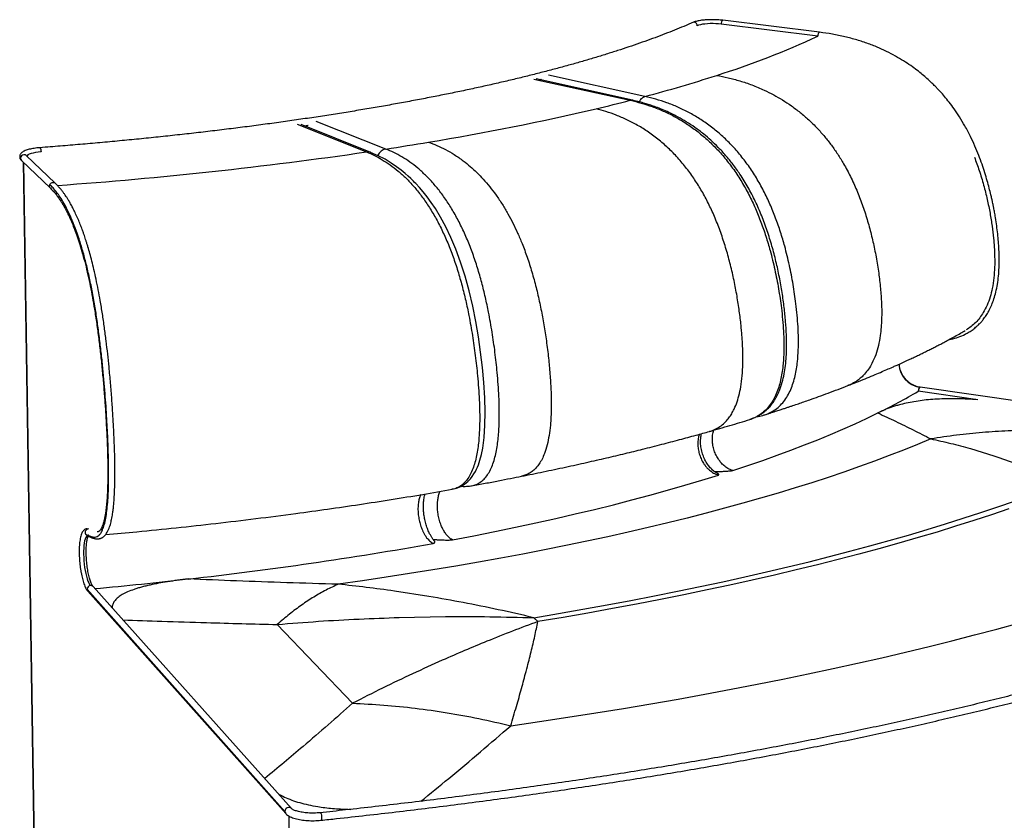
# Model space of a CAD drawing. Header units: millimetres. Extents: x -5 to 1149, y -167 to 742.
# Tile 2 of 3: x -5 to 738, y 137 to 742. Entities that reach past the tile are written whole.
import ezdxf

# ---------------------------------------------------------------- set-up
doc = ezdxf.new("R2010")
doc.units = ezdxf.units.MM

msp = doc.modelspace()

# ---------------------------------------------------------------- linework, layer by layer
at = {"color": 7, "linetype": 'Continuous', "lineweight": 25}
for p, q in [((597.16, 729.2), (524.2, 738.22)), ((598.49, 732.11), (525.54, 741.11)), ((466.63, 683.61), (393.88, 699.63)), ((382.77, 696.8), (455.57, 680.71)), ((457.29, 680.76), (384.5, 696.84)), ((387.22, 696.24), (388.8, 696.64)), ((388.08, 696.59), (387.83, 696.1)), ((457.28, 680.72), (457.43, 680.69)), ((203.97, 662.65), (256.39, 641.73)), ((259.58, 641.37), (207.08, 662.32)), ((209.04, 661.54), (212.48, 662.04)), ((271.06, 643.93), (218.53, 664.79)), ((-4.06, 635.17), (17.79, 614.28)), ((-2.72, 633.9), (5.64, 98.64)), ((6.17, 97.28), (-2.19, 633.39)), ((21.45, 618.08), (-0.45, 638.93)), ((-0.45, 638.93), (-0.44, 638.92)), ((717.92, 454.59), (673.04, 461.01)), ((674.37, 463.98), (674.08, 463.91)), ((1135.58, 398.11), (674.37, 463.98)), ((556.68, 443.1), (557.03, 443.19)), ((556.69, 443.13), (557.03, 443.26)), ((712.42, 417.76), (730.19, 412.31)), ((320.94, 386.95), (322.12, 387.25)), ((335.53, 389.59), (335.72, 389.61)), ((199.81, 145.92), (50.01, 313.47)), ((194.89, 143.72), (45.47, 311.48)), ((46.05, 309.96), (195.5, 142.09)), ((303.61, 306.05), (277.57, 310.1)), ((281.15, 290.18), (316.17, 290.83)), ((385.8, 287.06), (382.69, 290)), ((189.08, 284.92), (245.87, 225.39)), ((376.94, 249.44), (377.49, 251.51)), ((197.68, 140.35), (199.2, -150.15))]:
    msp.add_line(p, q, dxfattribs=at)
at = {"color": 7, "linetype": 'Continuous', "lineweight": 25, "flags": 128}
for points in [[(524.2, 738.22), (522.22, 738.42), (520.15, 738.56), (518.04, 738.61), (515.93, 738.59), (513.87, 738.5), (511.92, 738.33), (510.12, 738.09), (508.51, 737.79), (507.14, 737.44), (506.03, 737.03)], [(525.54, 741.11), (525.45, 741.11), (525.09, 740.94), (524.75, 740.5), (524.46, 739.85), (524.27, 739.06), (524.2, 738.22)], [(10.68, 641.72), (8.52, 641.51), (6.52, 641.22), (4.7, 640.86), (3.13, 640.44), (1.83, 639.97), (0.83, 639.45), (0.17, 638.9), (-0.07, 638.56)], [(9.77, 644.91), (9.82, 644.91), (10.07, 644.7), (10.3, 644.2), (10.49, 643.48), (10.62, 642.61), (10.68, 641.72)], [(323.31, 387.55), (324.49, 387.85), (327.69, 389.2), (330.52, 390.93), (332.91, 392.89), (334.82, 394.88), (336.29, 396.73), (337.58, 398.65), (338.6, 400.42), (339.46, 402.1), (340.18, 403.7), (340.9, 405.48), (342.1, 409), (343.23, 413.25), (344.19, 418.08), (345.25, 426.19), (345.84, 435.29), (345.96, 445.29), (345.65, 456.16), (344.94, 467.53), (343.89, 478.98), (342.54, 490.5), (340.89, 502.07), (338.92, 513.67), (336.6, 525.28), (333.9, 536.84), (330.84, 548.04), (327.5, 558.53), (323.93, 568.26), (320.17, 577.16), (316.29, 585.23), (312.35, 592.47), (308.42, 598.92), (305.31, 603.55), (302.25, 607.73), (299.27, 611.51), (296.37, 614.9), (293.72, 617.79), (292.78, 618.77), (291.93, 619.64), (291.09, 620.47), (289.79, 621.74), (287.95, 623.45), (285.57, 625.55), (282.63, 627.96), (279.13, 630.6), (275.06, 633.37), (270.43, 636.17), (265.23, 638.88), (259.48, 641.41), (259.48, 641.41)], [(533.02, 401.22), (544.42, 405), (555.54, 408.81), (566.37, 412.67), (576.92, 416.56), (587.17, 420.48), (597.13, 424.44), (606.8, 428.43), (616.17, 432.44), (625.25, 436.49), (634.03, 440.56), (642.51, 444.65)], [(682.48, 425.03), (672.32, 420.78), (661.86, 416.56), (651.08, 412.37), (640, 408.22), (628.62, 404.1), (616.93, 400.02), (604.94, 395.98), (592.65, 391.98), (580.06, 388.02), (567.18, 384.11), (554.01, 380.24), (540.55, 376.42), (526.81, 372.65), (512.78, 368.94), (498.47, 365.27), (483.89, 361.66), (469.03, 358.11), (453.91, 354.62), (438.53, 351.18), (422.88, 347.81), (406.99, 344.5), (390.84, 341.26), (374.44, 338.09), (357.81, 334.98), (340.94, 331.94), (323.85, 328.98), (306.53, 326.09), (288.99, 323.27), (271.24, 320.53), (253.28, 317.87), (235.13, 315.28)], [(321.36, 348.84), (337.45, 351.92), (353.29, 355.07), (368.87, 358.29), (384.2, 361.58), (399.26, 364.93), (414.05, 368.34), (428.57, 371.82), (442.81, 375.36), (456.76, 378.96), (470.43, 382.61), (483.8, 386.31), (496.88, 390.07), (509.66, 393.88), (522.14, 397.74)], [(382.69, 290), (401.38, 293.14), (419.84, 296.36), (438.06, 299.66), (456.04, 303.02), (473.77, 306.46), (491.24, 309.96), (508.46, 313.52), (525.41, 317.15), (542.1, 320.84), (558.51, 324.6), (574.65, 328.41), (590.52, 332.28), (606.1, 336.2), (621.39, 340.18), (636.4, 344.21), (651.12, 348.29), (665.54, 352.42), (679.66, 356.59), (693.48, 360.81), (707.01, 365.07), (720.23, 369.38), (733.14, 373.72), (745.74, 378.11)], [(741.33, 372.14), (728.26, 367.73), (714.88, 363.35), (701.19, 359.01), (687.19, 354.72), (672.88, 350.48), (658.26, 346.28), (643.35, 342.13), (628.13, 338.04), (612.62, 333.99), (596.82, 330), (580.73, 326.07), (564.35, 322.2), (547.69, 318.39), (530.75, 314.63), (513.54, 310.95), (496.06, 307.32), (478.32, 303.77), (460.31, 300.28), (442.05, 296.87), (423.55, 293.52), (404.79, 290.25), (385.8, 287.06)], [(46.02, 351.99), (45.51, 351.82), (44.96, 351.33), (44.45, 350.52), (44, 349.42), (43.62, 348.04), (43.3, 346.4), (43.06, 344.53), (42.9, 342.47), (42.81, 340.24), (42.81, 337.89), (42.9, 335.46), (43.06, 332.97), (43.3, 330.49), (43.62, 328.04), (44.01, 325.66), (44.46, 323.41), (44.96, 321.31), (45.51, 319.39), (46.1, 317.71), (46.72, 316.27), (47.35, 315.1), (48, 314.23)], [(46.05, 309.96), (45.65, 310.6), (45.47, 311.48)], [(365.31, 208.4), (386.95, 211.56), (408.37, 214.8), (429.55, 218.12), (450.49, 221.53), (471.18, 225.02), (491.62, 228.59), (511.81, 232.24), (531.73, 235.96), (551.39, 239.76), (570.78, 243.63), (589.89, 247.57), (608.71, 251.58), (627.25, 255.66), (645.5, 259.8), (663.46, 264.01), (681.12, 268.28), (698.48, 272.6), (715.53, 276.99), (732.28, 281.43), (748.71, 285.92)], [(194.89, 143.72), (195.06, 142.81), (195.5, 142.08)], [(221.4, 142.76), (221.54, 142.73), (221.83, 142.42), (222.11, 141.8), (222.33, 140.95), (222.48, 139.98), (222.54, 138.99), (222.49, 138.12), (222.35, 137.45), (222.13, 137.09), (221.99, 137.03)]]:
    msp.add_lwpolyline(points, dxfattribs=at)
at = {"color": 7, "linetype": 'Continuous', "lineweight": 25}
for centre, radius, start, end in [((503.63, 737.23), 2.41, 355.39679, 107.29904), ((330.82, 1301.21), 630.98, 287.52574, 294.9707), ((191.78, 1719.72), 1071.95, 284.85664, 287.87596), ((100.9, 2059.85), 1424.02, 283.35067, 284.42207), ((-7.39, 2535.94), 1912.24, 279.35063, 283.21363), ((-101.05, 3070.04), 2454.47, 278.71991, 279.48227), ((-2.18, 636.98), 2.61, 48.29674, 223.93837), ((-209.84, 3853.21), 3245.15, 274.11583, 278.26021), ((677.51, 482.77), 19.17, 183.99449, 259.67427), ((429.34, 879.13), 483.96, 296.1344, 300.2352), ((676.89, 461.27), 3.86, 136.7605, 183.78206), ((-190.66, 3115.73), 2813.9, 276.37532, 280.1826), ((48.25, 311.46), 2.79, 95.29618, 179.47341), ((48.25, 311.87), 2.38, 42.31551, 96.19164), ((-253.32, 3631.96), 3333.89, 275.24254, 276.46026), ((197.8, 143.8), 2.92, 46.54778, 181.63451)]:
    msp.add_arc(centre, radius, start, end, dxfattribs=at)
for points, knots in [([(502.91, 739.53), (501.74, 739.02), (498.36, 737.55), (492.57, 735.12), (485.45, 732.26), (478.08, 729.42), (470.46, 726.59), (462.58, 723.79), (454.45, 721.01), (446.08, 718.25), (437.45, 715.51), (428.58, 712.8), (419.47, 710.12), (410.11, 707.46), (400.52, 704.84), (390.69, 702.25), (380.62, 699.68), (370.32, 697.15), (359.79, 694.66), (349.04, 692.2), (338.06, 689.78), (326.86, 687.39), (315.44, 685.04), (303.81, 682.74), (291.97, 680.47), (279.92, 678.25), (267.67, 676.07), (255.22, 673.94), (242.58, 671.85), (229.75, 669.81), (216.73, 667.82), (203.53, 665.88), (190.15, 663.98), (176.6, 662.14), (162.88, 660.35), (149, 658.61), (134.97, 656.93), (120.78, 655.3), (106.45, 653.73), (91.98, 652.21), (77.37, 650.76), (62.63, 649.36), (47.77, 648.02), (32.79, 646.74), (20.11, 645.71), (12.41, 645.12), (9.77, 644.91)], [0, 0, 0, 0, 0.012231, 0.035407, 0.058588, 0.081774, 0.104964, 0.12816, 0.151359, 0.174563, 0.19777, 0.22098, 0.244194, 0.267411, 0.29063, 0.313852, 0.337076, 0.360302, 0.38353, 0.406761, 0.429992, 0.453226, 0.476461, 0.499697, 0.522935, 0.546174, 0.569414, 0.592655, 0.615897, 0.63914, 0.662384, 0.685628, 0.708874, 0.73212, 0.755366, 0.778613, 0.801861, 0.82511, 0.848359, 0.871608, 0.894858, 0.918108, 0.941358, 0.964609, 0.98786, 1, 1, 1, 1]), ([(525.54, 741.11), (525.2, 741.15), (524.22, 741.26), (522.53, 741.41), (520.47, 741.53), (518.38, 741.59), (516.29, 741.59), (514.23, 741.53), (512.22, 741.41), (510.29, 741.22), (508.47, 740.99), (506.77, 740.69), (505.21, 740.33), (503.92, 739.95), (503.21, 739.65), (502.91, 739.53)], [0, 0, 0, 0, 0.042359, 0.123234, 0.203837, 0.284256, 0.364618, 0.445019, 0.525557, 0.606368, 0.687633, 0.769623, 0.852771, 0.937845, 1, 1, 1, 1]), ([(598.48, 732.07), (598.4, 732.08), (598.19, 732.11), (597.82, 731.74), (597.48, 731.06), (597.22, 730.15), (597.18, 729.52), (597.16, 729.2)], [0, 0, 0, 0, 0.139541, 0.354656, 0.569771, 0.784885, 1, 1, 1, 1]), ([(696.47, 500.14), (696.94, 500.23), (699.2, 500.64), (703.25, 501.84), (707.78, 503.69), (711.52, 505.75), (714.37, 507.66), (716.88, 509.7), (719.03, 511.73), (720.89, 513.75), (722.8, 516.12), (724.75, 518.95), (726.74, 522.43), (728.58, 526.38), (730.26, 530.93), (731.71, 536.08), (732.85, 541.83), (733.64, 547.99), (734.09, 554.55), (734.19, 561.21), (733.99, 567.75), (733.58, 573.9), (733, 579.92), (732.25, 585.96), (731.43, 591.43), (730.65, 595.93), (730.04, 599.2), (729.53, 601.74), (729.06, 604.01), (728.52, 606.5), (727.7, 610.04), (726.56, 614.63), (725.05, 620.18), (723.25, 626.18), (721.13, 632.57), (718.64, 639.3), (715.74, 646.32), (712.31, 653.74), (708.44, 661.1), (704.32, 668.01), (700.31, 674), (696.49, 679.15), (692.97, 683.49), (690.05, 686.83), (687.67, 689.39), (685.56, 691.57), (683.17, 693.92), (680.29, 696.6), (676.9, 699.56), (672.96, 702.76), (668.41, 706.16), (663.21, 709.7), (657.28, 713.31), (650.61, 716.91), (643.22, 720.37), (635.19, 723.57), (626.6, 726.41), (617.54, 728.81), (608.11, 730.78), (601.72, 731.67), (598.49, 732.11)], [0, 0, 0, 0, 0.004899, 0.023209, 0.042804, 0.054589, 0.066651, 0.077625, 0.087374, 0.096457, 0.105234, 0.117863, 0.130672, 0.144908, 0.16061, 0.177801, 0.196481, 0.216524, 0.236612, 0.258266, 0.278657, 0.297379, 0.315318, 0.334406, 0.353421, 0.366044, 0.376238, 0.383825, 0.389708, 0.397341, 0.407072, 0.422799, 0.440384, 0.459339, 0.479646, 0.501272, 0.524172, 0.548224, 0.574955, 0.59909, 0.620763, 0.640061, 0.657022, 0.671407, 0.680429, 0.688869, 0.699067, 0.711076, 0.724871, 0.740448, 0.757875, 0.777391, 0.799045, 0.822876, 0.848826, 0.876467, 0.905635, 0.936142, 0.967721, 1, 1, 1, 1]), ([(520.83, 699.52), (523.69, 698.97), (529.52, 697.85), (538.4, 695.46), (547.51, 692.4), (556.04, 688.83), (563.74, 684.97), (570.6, 681.01), (577.26, 676.6), (583.88, 671.6), (590.4, 665.97), (596.61, 659.85), (602.32, 653.43), (607.5, 646.85), (612.28, 640), (617.14, 632.11), (621.98, 623.05), (626.66, 612.76), (630.83, 601.96), (633.84, 592.7), (635.99, 585.2), (637.47, 579.56), (638.81, 573.94), (640.05, 568.22), (641.21, 562.29), (642.26, 556.23), (643.15, 550.29), (643.9, 544.47), (644.5, 538.79), (644.97, 533.07), (645.29, 527.33), (645.44, 521.39), (645.38, 515.34), (645.04, 509.19), (644.33, 502.53), (643.05, 495.51), (641, 488.44), (638.44, 482.51), (635.57, 477.72), (633.18, 474.67), (631.24, 472.63), (629.9, 471.36), (628.5, 470.18), (626.93, 468.99), (624.43, 467.38), (622.07, 466.08), (620.25, 465.46), (619.94, 465.35)], [0, 0, 0, 0, 0.032509, 0.066244, 0.100999, 0.136623, 0.164782, 0.191314, 0.218454, 0.246168, 0.274528, 0.303643, 0.331122, 0.357107, 0.383302, 0.409861, 0.443783, 0.478751, 0.514573, 0.550721, 0.568808, 0.586834, 0.604737, 0.622451, 0.641261, 0.661088, 0.679864, 0.697516, 0.716232, 0.73362, 0.75179, 0.770812, 0.790293, 0.809903, 0.830447, 0.855892, 0.88082, 0.905288, 0.923343, 0.941013, 0.948004, 0.954972, 0.961929, 0.968884, 0.977569, 0.996222, 1, 1, 1, 1]), ([(455.57, 680.71), (455.93, 680.78), (456.52, 680.91), (457.07, 680.77), (457.28, 680.72)], [0, 0, 0, 0, 0.619575, 1, 1, 1, 1]), ([(455.57, 680.71), (458.32, 680.05), (463.85, 678.73), (472.15, 676.02), (480.44, 672.72), (488.7, 668.72), (496.86, 663.97), (504.85, 658.43), (512.62, 652.1), (520.09, 644.97), (527.16, 637.07), (533.76, 628.45), (539.81, 619.18), (545.26, 609.4), (550.11, 599.21), (554.35, 588.74), (558.03, 578.08), (561.57, 566.14), (564.81, 552.9), (567.62, 538.39), (569.48, 525.78), (570.63, 515.11), (571.28, 506.35), (571.61, 497.57), (571.53, 488.77), (571.01, 481.1), (570.14, 474.59), (569.1, 469.21), (567.68, 463.95), (565.83, 458.88), (563.48, 454.13), (560.61, 449.83), (557.25, 446.1), (553.45, 443.12), (549.62, 440.97), (546.98, 440.11), (545.82, 439.73)], [0, 0, 0, 0, 0.033499, 0.067092, 0.100861, 0.134803, 0.168881, 0.203081, 0.237392, 0.271818, 0.306314, 0.34085, 0.375368, 0.4098, 0.444082, 0.478174, 0.512057, 0.545744, 0.590436, 0.634992, 0.679522, 0.70631, 0.733227, 0.760353, 0.787809, 0.815708, 0.833431, 0.851432, 0.869771, 0.888433, 0.907406, 0.926677, 0.946098, 0.965534, 0.984785, 1, 1, 1, 1]), ([(549.66, 441.18), (549.79, 441.24), (550.85, 441.7), (552.6, 442.64), (554.82, 443.98), (556.8, 445.45), (558.46, 446.88), (560.27, 448.65), (562.31, 451.02), (564.55, 454.21), (566.55, 457.77), (568.57, 462.26), (570.37, 467.67), (571.82, 473.98), (572.8, 480.43), (573.39, 487.17), (573.66, 494.95), (573.53, 503.83), (572.91, 513.88), (571.83, 524.51), (570.27, 535.7), (568.22, 547.29), (565.68, 559.04), (562.63, 570.71), (559.05, 582.23), (554.9, 593.52), (550.11, 604.51), (544.65, 615.05), (538.94, 624.35), (533.21, 632.36), (527.72, 639.1), (522.16, 645.14), (516.6, 650.48), (510.69, 655.55), (504.48, 660.24), (498.05, 664.48), (491.94, 668.01), (486.24, 670.9), (481, 673.26), (477.3, 674.74), (474.94, 675.62), (473.61, 676.09), (471.97, 676.67), (469.58, 677.46), (466.35, 678.46), (462.15, 679.63), (459.09, 680.33), (457.44, 680.72)], [0, 0, 0, 0, 0.001465, 0.012012, 0.022934, 0.032586, 0.040897, 0.048213, 0.061303, 0.075725, 0.090418, 0.104765, 0.127059, 0.148568, 0.169639, 0.191522, 0.214391, 0.244369, 0.275982, 0.30931, 0.344438, 0.381327, 0.418536, 0.455644, 0.492718, 0.529796, 0.566884, 0.603954, 0.640958, 0.670391, 0.698834, 0.726089, 0.752147, 0.776992, 0.806342, 0.833814, 0.859398, 0.882957, 0.904446, 0.923865, 0.928397, 0.933388, 0.9401, 0.948571, 0.962597, 0.97974, 1, 1, 1, 1]), ([(462.37, 679.53), (462.48, 679.76), (462.81, 680.47), (463.54, 681.47), (464.5, 682.48), (465.55, 683.23), (466.27, 683.48), (466.63, 683.61)], [0, 0, 0, 0, 0.106011, 0.329509, 0.553006, 0.776503, 1, 1, 1, 1]), ([(557.03, 443.26), (558.1, 443.61), (560.64, 444.44), (564.39, 446.55), (568.2, 449.53), (571.57, 453.25), (574.44, 457.55), (576.79, 462.29), (578.65, 467.35), (580.08, 472.6), (581.12, 477.97), (581.99, 484.47), (582.52, 492.13), (582.6, 500.91), (582.28, 509.67), (581.63, 518.41), (580.49, 529.06), (578.64, 541.64), (575.83, 556.12), (572.6, 569.34), (569.07, 581.26), (565.39, 591.88), (561.15, 602.33), (556.32, 612.49), (550.87, 622.26), (544.82, 631.5), (538.22, 640.1), (531.15, 647.98), (523.69, 655.09), (515.92, 661.41), (507.92, 666.93), (499.76, 671.66), (491.51, 675.65), (483.21, 678.94), (474.92, 681.64), (469.39, 682.95), (466.63, 683.61)], [0, 0, 0, 0, 0.0139798, 0.033244, 0.0527039, 0.0721564, 0.0914421, 0.1104543, 0.1291297, 0.1474791, 0.1655107, 0.1832647, 0.2111971, 0.2386818, 0.2658479, 0.2927943, 0.3196177, 0.3642081, 0.4088126, 0.453565, 0.4872969, 0.5212205, 0.5553559, 0.5896816, 0.6241566, 0.6587177, 0.6932979, 0.7278383, 0.7623079, 0.7966632, 0.8309058, 0.8650274, 0.8990119, 0.9328244, 0.9664588, 1, 1, 1, 1]), ([(515.34, 430.68), (515.51, 430.73), (517.22, 431.16), (520.27, 432.43), (524.17, 434.81), (527.42, 437.68), (530.03, 440.76), (532.2, 444.02), (534.31, 448), (536.33, 453.05), (538.1, 459.32), (539.45, 466.64), (540.32, 474.96), (540.66, 484.07), (540.53, 492.11), (540.22, 498.48), (539.9, 503.16), (539.53, 507.54), (538.88, 514.12), (537.76, 523.07), (535.96, 534.44), (533.69, 546.12), (530.93, 557.88), (527.7, 569.51), (524, 580.78), (519.85, 591.52), (515.3, 601.6), (510.35, 611.01), (504.92, 619.92), (498.92, 628.4), (492.31, 636.45), (485.12, 643.94), (477.43, 650.77), (469.4, 656.78), (461.23, 661.91), (453.11, 666.14), (445.12, 669.56), (437.33, 672.3), (432.22, 673.66), (429.72, 674.32)], [0, 0, 0, 0, 0.002383, 0.02294, 0.042477, 0.060353, 0.076113, 0.090255, 0.104958, 0.125696, 0.147718, 0.171093, 0.19881, 0.227633, 0.256568, 0.273031, 0.286127, 0.299321, 0.313084, 0.346082, 0.38081, 0.41655, 0.452696, 0.488749, 0.524332, 0.558925, 0.592286, 0.624655, 0.656619, 0.689681, 0.723756, 0.758552, 0.794234, 0.830585, 0.866231, 0.901104, 0.93513, 0.968161, 1, 1, 1, 1]), ([(211.97, 661.97), (211.8, 661.74), (211.5, 661.34), (211.28, 660.88), (211.18, 660.68)], [0, 0, 0, 0, 0.568197, 1, 1, 1, 1]), ([(303.3, 649.1), (305.39, 648.32), (309.64, 646.73), (316.13, 643.61), (322.79, 639.77), (329.04, 635.44), (334.69, 630.87), (339.73, 626.25), (344.64, 621.18), (349.52, 615.49), (354.34, 609.15), (358.94, 602.32), (363.17, 595.22), (367.02, 587.98), (370.58, 580.49), (374.22, 571.91), (377.85, 562.11), (381.37, 551.02), (384.52, 539.46), (386.81, 529.57), (388.45, 521.59), (389.58, 515.6), (390.62, 509.64), (391.58, 503.58), (392.48, 497.31), (393.3, 490.91), (394, 484.65), (394.6, 478.52), (395.09, 472.56), (395.48, 466.56), (395.77, 460.55), (395.92, 454.35), (395.92, 448.06), (395.73, 441.68), (395.26, 434.8), (394.37, 427.59), (392.92, 420.4), (391.08, 414.45), (389.01, 409.7), (387.28, 406.73), (385.87, 404.77), (384.89, 403.56), (383.87, 402.46), (382.73, 401.36), (380.91, 399.88), (378.44, 398.4), (375.75, 397.33), (374.1, 397), (373.48, 396.88)], [0, 0, 0, 0, 0.031778, 0.064753, 0.098726, 0.133549, 0.161074, 0.187009, 0.213539, 0.240629, 0.268351, 0.296811, 0.323672, 0.349072, 0.374677, 0.400639, 0.433797, 0.467978, 0.502994, 0.538329, 0.55601, 0.57363, 0.59113, 0.608446, 0.626833, 0.646214, 0.664567, 0.681822, 0.700117, 0.717114, 0.734875, 0.753469, 0.772511, 0.791681, 0.811762, 0.836635, 0.861002, 0.88492, 0.902569, 0.91984, 0.926675, 0.933485, 0.940286, 0.947084, 0.955573, 0.973807, 0.990143, 1, 1, 1, 1]), ([(9.77, 644.91), (9.39, 644.88), (8.28, 644.79), (6.5, 644.59), (4.49, 644.29), (2.61, 643.93), (0.88, 643.49), (-0.7, 642.99), (-2.14, 642.39), (-3.3, 641.71), (-4.19, 640.97), (-4.82, 640.18), (-5.24, 639.31), (-5.44, 638.34), (-5.37, 637.33), (-5.03, 636.41), (-4.57, 635.7), (-4.21, 635.33), (-4.06, 635.17)], [0, 0, 0, 0, 0.039619, 0.115238, 0.191215, 0.267801, 0.34535, 0.424456, 0.506171, 0.59225, 0.657438, 0.712517, 0.762811, 0.811046, 0.862584, 0.912018, 0.96197, 1, 1, 1, 1]), ([(259.47, 641.39), (259.38, 641.43), (258.87, 641.68), (257.82, 641.84), (256.86, 641.76), (256.39, 641.73)], [0, 0, 0, 0, 0.096643, 0.548322, 1, 1, 1, 1]), ([(256.39, 641.73), (258.38, 640.88), (262.37, 639.18), (268.38, 635.89), (274.39, 631.98), (280.39, 627.35), (286.32, 621.96), (292.15, 615.76), (297.83, 608.75), (303.29, 600.94), (308.48, 592.35), (313.33, 583.03), (317.8, 573.09), (321.84, 562.65), (325.43, 551.82), (328.6, 540.74), (331.37, 529.51), (334.03, 516.95), (336.5, 503.06), (338.66, 487.89), (340.11, 474.75), (341.03, 463.66), (341.58, 454.57), (341.89, 445.48), (341.9, 436.4), (341.58, 428.53), (341.01, 421.87), (340.29, 416.39), (339.3, 411.06), (337.99, 405.97), (336.32, 401.23), (334.27, 397), (331.86, 393.41), (329.13, 390.59), (326.16, 388.6), (323.42, 387.43), (321.65, 387.13), (320.97, 387.01)], [0, 0, 0, 0, 0.032991, 0.066077, 0.099324, 0.132731, 0.166282, 0.199962, 0.233742, 0.267624, 0.301598, 0.335603, 0.369589, 0.403502, 0.437264, 0.470824, 0.504165, 0.537341, 0.581351, 0.625214, 0.669062, 0.695438, 0.721945, 0.748664, 0.775694, 0.803159, 0.820622, 0.83835, 0.856393, 0.874768, 0.893464, 0.912428, 0.931556, 0.950698, 0.96964, 0.988183, 1, 1, 1, 1]), ([(271.06, 643.93), (270.58, 643.83), (269.62, 643.62), (268.24, 642.92), (266.96, 641.96), (265.86, 640.73), (265.15, 639.74), (264.89, 639.13), (264.86, 639.05)], [0, 0, 0, 0, 0.193613, 0.387227, 0.58084, 0.774454, 0.968067, 1, 1, 1, 1]), ([(335.76, 389.68), (336.41, 389.79), (338.14, 390.09), (340.85, 391.25), (343.84, 393.24), (346.6, 396.06), (349.03, 399.65), (351.09, 403.87), (352.77, 408.6), (354.1, 413.69), (355.1, 419.01), (355.82, 424.48), (356.4, 431.13), (356.73, 439), (356.72, 448.06), (356.42, 457.14), (355.88, 466.21), (354.96, 477.29), (353.52, 490.4), (351.36, 505.55), (348.9, 519.41), (346.23, 531.95), (343.46, 543.16), (340.3, 554.22), (336.69, 565.03), (332.65, 575.46), (328.17, 585.38), (323.31, 594.67), (318.1, 603.24), (312.62, 611.04), (306.93, 618.04), (301.09, 624.22), (295.13, 629.6), (289.12, 634.22), (283.09, 638.12), (277.06, 641.4), (273.06, 643.09), (271.06, 643.93)], [0, 0, 0, 0, 0.011111, 0.029668, 0.048624, 0.067784, 0.086917, 0.105895, 0.124604, 0.142989, 0.161048, 0.178794, 0.196261, 0.223746, 0.250802, 0.277539, 0.304063, 0.330459, 0.374341, 0.418231, 0.462279, 0.495475, 0.528836, 0.562421, 0.596208, 0.630144, 0.664159, 0.698187, 0.732174, 0.766092, 0.799901, 0.833598, 0.86717, 0.900604, 0.933878, 0.966986, 1, 1, 1, 1]), ([(715.38, 637.67), (716.63, 634.36), (719.23, 627.43), (722.4, 616.77), (725.1, 606), (727.21, 595.64), (728.78, 585.9), (729.8, 577.37), (730.44, 569.66), (730.76, 562.32), (730.72, 554.55), (730.18, 546.57), (729.05, 539.05), (727.35, 532.18), (725.13, 526.02), (722.45, 520.76), (719.48, 516.4), (716.41, 512.87), (713.03, 509.78), (710.51, 508.13), (709.28, 507.33)], [0, 0, 0, 0, 0.0732001, 0.1531642, 0.2306851, 0.304716, 0.3741372, 0.4377749, 0.4857395, 0.5380779, 0.5939665, 0.651895, 0.7105579, 0.7593607, 0.8079947, 0.8566763, 0.8930539, 0.9291558, 0.9653296, 1, 1, 1, 1]), ([(17.79, 614.29), (17.6, 614.52), (17.18, 615), (16.99, 615.99), (17.12, 616.71), (17.27, 617.07), (17.29, 617.12)], [0, 0, 0, 0, 0.303549, 0.628622, 0.953696, 1, 1, 1, 1]), ([(17.29, 617.12), (17.44, 617.37), (17.76, 617.93), (18.58, 618.52), (19.59, 618.81), (20.57, 618.65), (21.23, 618.37), (21.42, 618.1), (21.43, 618.09)], [0, 0, 0, 0, 0.175577, 0.379758, 0.583939, 0.78812, 0.992301, 1, 1, 1, 1]), ([(44.32, 353.12), (44.88, 352.84), (45.91, 352.34), (47.36, 351.71), (48.61, 351.25), (49.71, 350.95), (50.71, 350.83), (51.84, 350.86), (53.14, 351.22), (54.6, 352.24), (56.08, 354.11), (57.5, 357.07), (58.78, 361.23), (59.82, 366.32), (60.61, 372.18), (61.18, 378.63), (61.58, 386.1), (61.77, 394.54), (61.76, 403.72), (61.59, 412.69), (61.31, 421.21), (60.94, 429.57), (60.49, 438.19), (59.92, 447.44), (59.21, 457.41), (58.34, 468), (57.32, 479.08), (56.13, 490.38), (54.78, 501.74), (53.26, 513), (51.53, 524.33), (49.55, 535.57), (47.32, 546.65), (44.88, 557.19), (42.24, 567.08), (39.45, 576.19), (36.54, 584.47), (33.61, 591.67), (30.73, 597.86), (27.93, 603.1), (25.17, 607.58), (22.47, 611.37), (19.84, 614.56), (18.13, 616.28), (17.29, 617.12)], [0, 0, 0, 0, 0.017269, 0.03208, 0.044922, 0.056283, 0.066647, 0.076532, 0.092417, 0.108919, 0.126112, 0.146311, 0.166348, 0.186483, 0.206689, 0.22683, 0.246992, 0.272368, 0.297327, 0.321254, 0.343439, 0.364029, 0.386178, 0.409978, 0.435146, 0.462688, 0.49114, 0.520229, 0.54971, 0.579363, 0.608762, 0.6405, 0.67215, 0.704012, 0.736247, 0.768353, 0.800404, 0.832534, 0.862011, 0.890981, 0.919352, 0.947055, 0.973983, 1, 1, 1, 1]), ([(45.41, 352.09), (45.88, 351.85), (46.75, 351.43), (47.96, 350.88), (49, 350.46), (49.95, 350.12), (50.83, 349.86), (51.64, 349.68), (52.39, 349.58), (53.1, 349.53), (53.83, 349.56), (54.5, 349.63), (55.16, 349.77), (55.81, 349.98), (56.47, 350.25), (57.13, 350.61), (57.81, 351.06), (58.56, 351.69), (59.37, 352.55), (60.29, 353.79), (61.23, 355.47), (62.08, 357.44), (62.76, 359.45), (63.3, 361.35), (63.77, 363.26), (64.18, 365.26), (64.54, 367.3), (64.93, 369.79), (65.3, 372.74), (65.66, 376.4), (65.98, 380.55), (66.25, 385.74), (66.44, 392.03), (66.51, 399.18), (66.46, 406.49), (66.31, 413.5), (66.1, 420.05), (65.85, 426.23), (65.49, 433.9), (64.95, 443.5), (64.16, 455.14), (63.2, 467.16), (62.16, 478.53), (61.05, 489.19), (59.89, 499.17), (58.58, 509.29), (57.09, 519.46), (55.53, 528.97), (53.92, 537.74), (52.33, 545.55), (50.72, 552.74), (49.14, 559.17), (47.63, 564.86), (46.38, 569.19), (45.41, 572.38), (44.71, 574.61), (44.05, 576.63), (43.38, 578.63), (42.61, 580.84), (41.6, 583.64), (40.28, 587.09), (38.65, 591.07), (36.88, 595.04), (35.11, 598.66), (33.48, 601.75), (32, 604.34), (30.69, 606.5), (29.49, 608.34), (28.28, 610.11), (26.91, 611.97), (25.29, 613.99), (23.44, 616.11), (22.13, 617.41), (21.44, 618.09)], [0, 0, 0, 0, 0.0135416, 0.0247439, 0.034073, 0.0418967, 0.0504657, 0.057334, 0.0628155, 0.068897, 0.0740405, 0.0789949, 0.0838014, 0.0884777, 0.0933134, 0.0983868, 0.1037019, 0.1094986, 0.1169946, 0.1264517, 0.137545, 0.1488557, 0.1582202, 0.1662373, 0.1741067, 0.1818941, 0.1895762, 0.1968171, 0.2082424, 0.2191968, 0.2318144, 0.2461681, 0.264691, 0.2849658, 0.3047026, 0.3232904, 0.3404361, 0.3559275, 0.3713637, 0.3998366, 0.4298202, 0.4607062, 0.4919503, 0.5169999, 0.5427446, 0.5692373, 0.5962349, 0.623488, 0.6464868, 0.6693594, 0.6907918, 0.7107681, 0.7292617, 0.7460602, 0.7546757, 0.762663, 0.7700259, 0.7768719, 0.7850513, 0.7952448, 0.8098561, 0.8273021, 0.8467383, 0.8648072, 0.8814229, 0.8962881, 0.9094449, 0.9209324, 0.9320633, 0.9455028, 0.9614264, 0.9796685, 1, 1, 1, 1]), ([(17.78, 614.28), (18.51, 613.55), (19.92, 612.14), (21.97, 609.71), (23.83, 607.23), (25.48, 604.8), (26.91, 602.51), (28.08, 600.49), (29.04, 598.75), (29.86, 597.2), (30.65, 595.64), (31.45, 594.01), (32.6, 591.53), (34.13, 588.04), (36.04, 583.26), (38.02, 577.84), (40.05, 571.67), (42.12, 564.7), (44.17, 557.02), (46.11, 548.87), (47.9, 540.46), (49.54, 531.89), (51.17, 522.46), (52.75, 512.1), (54.27, 500.77), (55.63, 489.25), (56.83, 477.65), (57.88, 466.11), (58.78, 454.77), (59.53, 443.79), (60.07, 434.41), (60.45, 426.55), (60.72, 419.83), (60.94, 412.79), (61.09, 405.31), (61.13, 397.6), (61.03, 390.54), (60.8, 384.26), (60.48, 378.84), (60.03, 373.86), (59.48, 369.51), (58.86, 365.9), (58.21, 363), (57.53, 360.63), (56.8, 358.65), (56, 357), (55.16, 355.8), (54.42, 355.16), (53.94, 354.94), (53.56, 354.86), (53.35, 354.84), (53.21, 354.85), (53.16, 354.85)], [0, 0, 0, 0, 0.026034, 0.050089, 0.071857, 0.091113, 0.107695, 0.121483, 0.131844, 0.140816, 0.149928, 0.159185, 0.168591, 0.190332, 0.212813, 0.2366, 0.261743, 0.288311, 0.316241, 0.343839, 0.370787, 0.39726, 0.423406, 0.455801, 0.488233, 0.520965, 0.553731, 0.586192, 0.617983, 0.648955, 0.678565, 0.697192, 0.715595, 0.735905, 0.757709, 0.780544, 0.803982, 0.821729, 0.839522, 0.857094, 0.873419, 0.888392, 0.901885, 0.913998, 0.926273, 0.94017, 0.954979, 0.969992, 0.984509, 0.991064, 0.997162, 1, 1, 1, 1]), ([(619.96, 465.32), (622.08, 466.15), (626.48, 467.87), (632.83, 470.43), (638.86, 472.92), (644.28, 475.21), (649.1, 477.28), (653.07, 479.02), (656.23, 480.43), (658.68, 481.52), (660.81, 482.49), (662.85, 483.43), (665.01, 484.43), (667.68, 485.67), (670.8, 487.14), (674.24, 488.79), (677.62, 490.44), (680.87, 492.05), (684.03, 493.63), (687.04, 495.17), (690.08, 496.74), (693.28, 498.43), (696.86, 500.34), (700.79, 502.49), (704.71, 504.67), (707.27, 506.15), (708.44, 506.82)], [0, 0, 0, 0, 0.063102, 0.130562, 0.192605, 0.249225, 0.30042, 0.345921, 0.37693, 0.403684, 0.426183, 0.447449, 0.471639, 0.498779, 0.537587, 0.578013, 0.617363, 0.655638, 0.692836, 0.730101, 0.764334, 0.803782, 0.848449, 0.898341, 0.953462, 1, 1, 1, 1]), ([(674.37, 463.98), (674.06, 464.03), (673.12, 464.18), (671.55, 464.61), (669.7, 465.35), (667.93, 466.31), (666.24, 467.48), (664.68, 468.84), (663.25, 470.37), (661.98, 472.05), (660.89, 473.85), (659.99, 475.75), (659.3, 477.73), (658.83, 479.66), (658.7, 480.92), (658.64, 481.51)], [0, 0, 0, 0, 0.040281, 0.121848, 0.203251, 0.284423, 0.365418, 0.446283, 0.527053, 0.607756, 0.688411, 0.769032, 0.849631, 0.930222, 1, 1, 1, 1]), ([(557.05, 443.2), (558.45, 443.64), (561.22, 444.53), (565.1, 445.79), (568.53, 446.91), (571.37, 447.85), (573.84, 448.68), (576.15, 449.45), (579.03, 450.43), (582.54, 451.63), (586.81, 453.1), (591.92, 454.9), (598.01, 457.08), (605.1, 459.67), (612.51, 462.43), (617.47, 464.35), (619.96, 465.31)], [0, 0, 0, 0, 0.062521, 0.123819, 0.175723, 0.218229, 0.254205, 0.289655, 0.324767, 0.388265, 0.45418, 0.526085, 0.631777, 0.747771, 0.872932, 1, 1, 1, 1]), ([(717.91, 454.58), (716.14, 454.71), (713.11, 454.94), (708.78, 455.15), (705.02, 455.28), (701.33, 455.36), (696.55, 455.38), (690.7, 455.27), (683.91, 454.89), (677.4, 454.28), (671.17, 453.42), (665.22, 452.33), (660.43, 451.2), (656.61, 450.13), (653.61, 449.19), (650.69, 448.17), (647.86, 447.08), (645.1, 445.9), (643.38, 445.07), (642.51, 444.65)], [0, 0, 0, 0, 0.058346, 0.09985, 0.140392, 0.180091, 0.219069, 0.29536, 0.37041, 0.445697, 0.522121, 0.600824, 0.682849, 0.731308, 0.781357, 0.833134, 0.886762, 0.942351, 1, 1, 1, 1]), ([(515.34, 430.67), (520.53, 432.16), (530.88, 435.12), (540.86, 438.17), (545.83, 439.68)], [0, 0, 0, 0, 0.500782, 1, 1, 1, 1]), ([(545.84, 439.68), (546.57, 439.92), (547.58, 440.26), (548.46, 440.65), (548.71, 440.77)], [0, 0, 0, 0, 0.71958, 1, 1, 1, 1]), ([(551.02, 441.85), (551.43, 441.9), (553.36, 442.13), (555.22, 442.67), (556.68, 443.1)], [0, 0, 0, 0, 0.212915, 1, 1, 1, 1]), ([(642.51, 444.65), (646.98, 442.55), (656.06, 438.28), (669.38, 431.74), (678.07, 427.29), (682.48, 425.03)], [0, 0, 0, 0, 0.326784, 0.660122, 1, 1, 1, 1]), ([(533.02, 401.22), (532.37, 401.42), (531.11, 401.8), (529.32, 402.7), (527.7, 403.74), (525.88, 405.2), (524.03, 407.07), (522.46, 409.16), (521.32, 410.98), (520.43, 412.64), (519.61, 414.45), (518.72, 416.9), (517.92, 419.99), (517.55, 423.23), (517.54, 425.83), (517.71, 427.87), (518, 429.81), (518.39, 431.01), (518.58, 431.6)], [0, 0, 0, 0, 0.065114, 0.125831, 0.18215, 0.234069, 0.324622, 0.397609, 0.440403, 0.491438, 0.541754, 0.591351, 0.68828, 0.782341, 0.839761, 0.891756, 0.94645, 1, 1, 1, 1]), ([(779.7, 431.42), (773.25, 431.54), (760.35, 431.79), (740.91, 431.22), (721.44, 429.94), (701.94, 427.96), (688.97, 426.01), (682.48, 425.03)], [0, 0, 0, 0, 0.2, 0.4, 0.6, 0.8, 1, 1, 1, 1]), ([(373.48, 396.84), (378.96, 397.95), (390.16, 400.21), (406.52, 403.69), (422.41, 407.19), (437.39, 410.62), (451.48, 413.96), (465.43, 417.38), (479.17, 420.86), (492.6, 424.39), (504.56, 427.63), (511.98, 429.72), (515.34, 430.67)], [0, 0, 0, 0, 0.107162, 0.219255, 0.326947, 0.430233, 0.529111, 0.623578, 0.729248, 0.828784, 0.92218, 1, 1, 1, 1]), ([(507.7, 428.53), (507.47, 427.82), (507.04, 426.5), (506.72, 424.42), (506.55, 422.34), (506.57, 419.73), (506.95, 416.5), (507.91, 412.79), (509.4, 409.13), (510.9, 406.57), (512.07, 404.95), (512.74, 404.11), (513.51, 403.22), (514.39, 402.3), (515.48, 401.3), (516.82, 400.24), (518.42, 399.22), (520.22, 398.32), (521.48, 397.94), (522.14, 397.74)], [0, 0, 0, 0, 0.063754, 0.117849, 0.16927, 0.228389, 0.319795, 0.414528, 0.512588, 0.613973, 0.639223, 0.667442, 0.69863, 0.732786, 0.769911, 0.820483, 0.875689, 0.935528, 1, 1, 1, 1]), ([(521.64, 398.79), (521.46, 398.87), (520.37, 399.39), (518.42, 400.78), (515.96, 403.15), (513.78, 405.96), (511.88, 409.19), (510.31, 412.9), (509.19, 416.89), (508.63, 420.83), (508.61, 424.34), (508.9, 427.06), (509.26, 428.46), (509.4, 429.01)], [0, 0, 0, 0, 0.022347, 0.137883, 0.239755, 0.336575, 0.437876, 0.543545, 0.653322, 0.762479, 0.860133, 0.945832, 1, 1, 1, 1]), ([(682.48, 425.03), (687.48, 423.96), (697.53, 421.82), (707.44, 419.12), (712.42, 417.76)], [0, 0, 0, 0, 0.500081, 1, 1, 1, 1]), ([(730.19, 412.31), (735.93, 410.32), (747.49, 406.33), (764.66, 399.38), (775.99, 394.12), (781.69, 391.47)], [0, 0, 0, 0, 0.3322982, 0.665644, 1, 1, 1, 1]), ([(335.77, 389.62), (339.18, 390.25), (345.95, 391.49), (355.76, 393.36), (364.93, 395.14), (370.74, 396.29), (373.49, 396.84)], [0, 0, 0, 0, 0.267471, 0.530752, 0.778111, 1, 1, 1, 1]), ([(519.2, 400.36), (519.52, 400.36), (520.26, 400.35), (521.51, 400.38), (522.91, 400.42), (524.39, 400.48), (525.98, 400.56), (527.63, 400.65), (529.25, 400.76), (530.66, 400.88), (531.76, 400.99), (532.46, 401.09), (532.83, 401.16), (532.96, 401.2), (533.02, 401.22)], [0, 0, 0, 0, 0.073634, 0.173757, 0.276752, 0.382852, 0.492269, 0.618701, 0.731554, 0.832871, 0.913557, 0.961322, 0.981464, 1, 1, 1, 1]), ([(522.14, 397.74), (522.2, 397.76), (522.33, 397.81), (522.49, 397.92), (522.53, 398.05), (522.43, 398.22), (522.17, 398.47), (521.85, 398.65), (521.64, 398.77)], [0, 0, 0, 0, 0.054394, 0.115083, 0.264954, 0.40957, 0.590457, 1, 1, 1, 1]), ([(59.48, 352.75), (67.35, 353.47), (85.21, 355.1), (112.96, 357.93), (142.93, 361.22), (173.11, 364.81), (201.24, 368.44), (227.28, 372.02), (251.22, 375.52), (275.16, 379.22), (298.49, 383.03), (313.65, 385.68), (320.98, 386.96)], [0, 0, 0, 0, 0.084731, 0.192732, 0.303133, 0.415938, 0.531151, 0.623367, 0.717073, 0.812271, 0.908963, 1, 1, 1, 1]), ([(1143.67, 391.17), (1142.41, 390.27), (1138.74, 387.67), (1132.45, 383.36), (1124.7, 378.25), (1116.66, 373.15), (1108.33, 368.06), (1099.7, 362.97), (1090.77, 357.9), (1081.55, 352.84), (1072.03, 347.79), (1062.21, 342.76), (1052.1, 337.74), (1041.69, 332.74), (1030.98, 327.75), (1019.97, 322.79), (1008.66, 317.85), (997.06, 312.93), (985.16, 308.04), (972.96, 303.17), (960.47, 298.34), (947.68, 293.52), (934.6, 288.74), (921.22, 284), (907.55, 279.28), (893.59, 274.6), (879.34, 269.96), (864.8, 265.36), (849.97, 260.79), (834.86, 256.27), (819.46, 251.79), (803.78, 247.35), (787.83, 242.96), (771.59, 238.62), (755.08, 234.32), (738.3, 230.08), (721.25, 225.89), (703.93, 221.75), (686.35, 217.67), (668.51, 213.64), (650.41, 209.68), (632.06, 205.77), (613.45, 201.92), (594.6, 198.14), (575.51, 194.42), (556.18, 190.76), (536.61, 187.18), (516.81, 183.66), (496.79, 180.21), (476.54, 176.84), (456.08, 173.53), (435.41, 170.31), (414.53, 167.15), (393.44, 164.08), (372.16, 161.08), (350.69, 158.16), (329.03, 155.33), (307.2, 152.57), (285.19, 149.9), (263, 147.31), (241.74, 144.93), (227.82, 143.44), (221.4, 142.76)], [0, 0, 0, 0, 0.008866, 0.025684, 0.042503, 0.059322, 0.076142, 0.092963, 0.109785, 0.126608, 0.143432, 0.160257, 0.177083, 0.193911, 0.210739, 0.227569, 0.244399, 0.261231, 0.278064, 0.294898, 0.311732, 0.328568, 0.345404, 0.362242, 0.37908, 0.395919, 0.412759, 0.429599, 0.44644, 0.463282, 0.480124, 0.496967, 0.51381, 0.530654, 0.547499, 0.564344, 0.58119, 0.598035, 0.614882, 0.631729, 0.648576, 0.665423, 0.682271, 0.699119, 0.715968, 0.732817, 0.749666, 0.766515, 0.783365, 0.800215, 0.817065, 0.833915, 0.850766, 0.867616, 0.884467, 0.901318, 0.918169, 0.935021, 0.951872, 0.968724, 0.985576, 1, 1, 1, 1]), ([(221.99, 137.03), (225.95, 137.45), (237.42, 138.67), (256.3, 140.77), (278.56, 143.34), (300.66, 145.99), (322.59, 148.73), (344.34, 151.56), (365.9, 154.46), (387.28, 157.45), (408.46, 160.51), (429.44, 163.65), (450.22, 166.87), (470.78, 170.17), (491.14, 173.54), (511.27, 176.98), (531.18, 180.49), (550.85, 184.07), (570.3, 187.72), (589.51, 191.44), (608.48, 195.22), (627.2, 199.07), (645.68, 202.98), (663.9, 206.95), (681.86, 210.98), (699.57, 215.06), (717.02, 219.21), (734.2, 223.41), (751.11, 227.66), (767.76, 231.96), (784.12, 236.32), (800.22, 240.72), (816.03, 245.17), (831.57, 249.66), (846.82, 254.2), (861.79, 258.79), (876.48, 263.41), (890.88, 268.08), (904.98, 272.78), (918.8, 277.52), (932.33, 282.29), (945.57, 287.1), (958.51, 291.94), (971.15, 296.81), (983.51, 301.71), (995.56, 306.64), (1007.33, 311.59), (1018.79, 316.58), (1029.96, 321.58), (1040.83, 326.61), (1051.4, 331.66), (1061.68, 336.73), (1071.66, 341.81), (1081.35, 346.92), (1090.74, 352.04), (1099.83, 357.18), (1108.63, 362.33), (1117.13, 367.49), (1125.34, 372.66), (1133.25, 377.85), (1140.34, 382.66), (1144.69, 385.76), (1146.6, 387.12)], [0, 0, 0, 0, 0.008867, 0.025717, 0.042566, 0.059416, 0.076266, 0.093116, 0.109967, 0.126817, 0.143668, 0.160518, 0.177369, 0.19422, 0.211072, 0.227923, 0.244775, 0.261627, 0.278479, 0.295332, 0.312185, 0.329038, 0.345891, 0.362745, 0.379599, 0.396454, 0.413309, 0.430164, 0.44702, 0.463876, 0.480732, 0.497589, 0.514447, 0.531305, 0.548164, 0.565023, 0.581883, 0.598743, 0.615604, 0.632466, 0.649329, 0.666192, 0.683056, 0.699921, 0.716787, 0.733654, 0.750522, 0.76739, 0.78426, 0.801131, 0.818003, 0.834875, 0.851749, 0.868625, 0.885501, 0.902378, 0.919257, 0.936136, 0.953017, 0.969898, 0.986781, 1, 1, 1, 1]), ([(327.84, 389.3), (328.87, 389.23), (331.35, 389.06), (333.76, 389.37), (335.17, 389.56)], [0, 0, 0, 0, 0.417152, 1, 1, 1, 1]), ([(297.43, 382.9), (297.35, 382.76), (296.83, 381.88), (296.2, 379.79), (295.64, 377.14), (295.38, 374.76), (295.28, 372.64), (295.31, 369.95), (295.62, 366.59), (296.34, 362.71), (297.45, 358.83), (298.56, 356.08), (299.42, 354.33), (299.91, 353.41), (300.48, 352.44), (301.13, 351.43), (301.93, 350.31), (302.91, 349.13), (304.08, 347.95), (305.39, 346.9), (306.32, 346.41), (306.79, 346.16)], [0, 0, 0, 0, 0.015284, 0.096667, 0.172754, 0.220564, 0.266015, 0.318262, 0.398992, 0.482682, 0.569333, 0.658943, 0.681256, 0.70619, 0.733747, 0.763925, 0.796725, 0.841405, 0.890178, 0.943043, 1, 1, 1, 1]), ([(307.68, 348.02), (307.48, 348.25), (306.94, 348.86), (305.97, 350.2), (304.89, 351.96), (303.66, 354.3), (302.35, 357.36), (301.14, 361.11), (300.25, 364.91), (299.68, 368.53), (299.4, 371.89), (299.35, 375.2), (299.57, 378.62), (300.03, 381.44), (300.46, 382.94), (300.61, 383.43)], [0, 0, 0, 0, 0.0366, 0.099559, 0.161846, 0.22496, 0.320933, 0.418042, 0.51063, 0.596444, 0.675309, 0.751537, 0.842176, 0.948176, 1, 1, 1, 1]), ([(321.36, 348.84), (320.88, 349.1), (319.97, 349.58), (318.66, 350.64), (317.48, 351.83), (316.15, 353.47), (314.8, 355.54), (313.64, 357.8), (312.8, 359.76), (312.14, 361.53), (311.54, 363.46), (310.87, 366.04), (310.28, 369.29), (309.98, 372.65), (309.95, 375.33), (310.05, 377.42), (310.31, 379.8), (310.87, 382.44), (311.47, 384.47), (311.96, 385.31), (312.01, 385.41)], [0, 0, 0, 0, 0.057167, 0.110478, 0.159932, 0.205527, 0.285064, 0.349194, 0.386777, 0.431588, 0.47577, 0.519322, 0.604448, 0.687064, 0.737499, 0.783158, 0.831189, 0.90763, 0.989394, 1, 1, 1, 1]), ([(45.56, 357.22), (45.33, 357.2), (44.76, 357.15), (43.93, 356.78), (43.12, 356.2), (42.42, 355.45), (41.79, 354.49), (41.21, 353.24), (40.7, 351.7), (40.28, 349.92), (39.96, 347.97), (39.72, 345.88), (39.57, 343.67), (39.49, 341.36), (39.48, 338.95), (39.55, 336.47), (39.69, 333.95), (39.9, 331.42), (40.18, 328.91), (40.52, 326.43), (40.92, 324.03), (41.38, 321.71), (41.9, 319.52), (42.46, 317.46), (43.08, 315.56), (43.75, 313.82), (44.48, 312.27), (45.22, 310.97), (45.79, 310.28), (46.05, 309.96)], [0, 0, 0, 0, 0.016944, 0.042785, 0.068902, 0.097187, 0.129771, 0.168497, 0.211784, 0.254335, 0.295437, 0.335589, 0.375159, 0.414361, 0.453327, 0.492143, 0.530868, 0.569547, 0.608216, 0.646905, 0.685647, 0.724485, 0.763475, 0.802696, 0.842262, 0.882359, 0.923295, 0.965584, 1, 1, 1, 1]), ([(46.44, 357.04), (46.27, 357.03), (45.85, 356.99), (45.22, 356.68), (44.63, 356.17), (44.21, 355.5), (43.99, 354.74), (44, 353.97), (44.16, 353.42), (44.3, 353.16), (44.32, 353.12)], [0, 0, 0, 0, 0.097238, 0.243094, 0.38895, 0.534807, 0.680663, 0.82652, 0.972376, 1, 1, 1, 1]), ([(44.32, 353.12), (44.44, 352.95), (44.69, 352.57), (45.08, 352.22), (45.36, 352.12), (45.41, 352.1)], [0, 0, 0, 0, 0.402646, 0.898349, 1, 1, 1, 1]), ([(50.01, 313.47), (49.95, 313.54), (49.79, 313.72), (49.45, 314.23), (49.01, 315.05), (48.52, 316.13), (48.02, 317.47), (47.51, 319.05), (47.02, 320.84), (46.56, 322.81), (46.13, 324.93), (45.76, 327.17), (45.43, 329.49), (45.17, 331.87), (44.97, 334.26), (44.84, 336.63), (44.77, 338.95), (44.77, 341.18), (44.84, 343.3), (44.98, 345.26), (45.18, 347.04), (45.43, 348.61), (45.72, 349.92), (46.03, 350.97), (46.22, 351.43), (46.32, 351.65)], [0, 0, 0, 0, 0.023702, 0.060982, 0.100242, 0.14163, 0.184641, 0.228823, 0.273821, 0.319378, 0.365318, 0.411515, 0.45788, 0.504348, 0.550865, 0.597381, 0.643839, 0.690187, 0.736363, 0.782282, 0.827829, 0.872838, 0.917066, 0.960167, 1, 1, 1, 1]), ([(46.51, 352.01), (46.52, 352.03), (46.6, 352.18), (46.68, 352.24), (46.65, 352.22), (46.64, 352.21)], [0, 0, 0, 0, 0.108031, 0.808621, 1, 1, 1, 1]), ([(306.75, 349.18), (307.53, 349.1), (308.66, 348.98), (310.34, 348.87), (311.59, 348.8), (312.92, 348.75), (314.39, 348.71), (315.93, 348.68), (317.46, 348.67), (318.83, 348.67), (319.94, 348.7), (320.68, 348.75), (321.11, 348.8), (321.28, 348.83), (321.36, 348.84)], [0, 0, 0, 0, 0.19472, 0.281755, 0.371288, 0.46352, 0.558635, 0.66854, 0.766643, 0.854716, 0.924856, 0.966378, 0.983887, 1, 1, 1, 1]), ([(306.79, 346.16), (306.87, 346.17), (307.03, 346.2), (307.3, 346.29), (307.55, 346.4), (307.73, 346.56), (307.9, 346.8), (308, 347.14), (307.93, 347.54), (307.82, 347.84), (307.69, 347.99), (307.66, 348.01)], [0, 0, 0, 0, 0.0270284, 0.0564574, 0.1265006, 0.2007354, 0.2938249, 0.5027555, 0.7447859, 0.9513953, 1, 1, 1, 1]), ([(121.79, 319.24), (119.08, 318.91), (113.8, 318.29), (106.31, 317.19), (99.42, 316.02), (93.97, 314.91), (89.77, 313.93), (86.6, 313.11), (83.64, 312.26), (80.01, 311.09), (75.95, 309.53), (71.91, 307.52), (68.72, 305.38), (66.38, 303.1), (64.92, 300.69), (64.39, 298.74), (64.44, 297.6), (64.45, 297.31)], [0, 0, 0, 0, 0.088358, 0.172045, 0.251435, 0.326969, 0.369698, 0.411447, 0.452341, 0.49251, 0.571191, 0.648691, 0.726206, 0.804992, 0.886207, 0.970907, 1, 1, 1, 1]), ([(235.13, 315.28), (222.09, 315.66), (196.33, 316.4), (158.54, 317.72), (133.94, 318.74), (121.79, 319.24)], [0, 0, 0, 0, 0.33988, 0.673218, 1, 1, 1, 1]), ([(235.13, 315.28), (232.05, 313.87), (225.88, 311.03), (216.64, 305.74), (207.42, 299.67), (198.21, 292.81), (192.13, 287.55), (189.08, 284.92)], [0, 0, 0, 0, 0.2, 0.4, 0.6, 0.8, 1, 1, 1, 1]), ([(277.57, 310.1), (270.41, 311.09), (256.12, 313.06), (242.11, 314.54), (235.13, 315.28)], [0, 0, 0, 0, 0.499917, 1, 1, 1, 1]), ([(382.69, 290), (373.71, 292.07), (355.83, 296.19), (329.46, 301.54), (312.2, 304.55), (303.61, 306.05)], [0, 0, 0, 0, 0.334365, 0.667711, 1, 1, 1, 1]), ([(189.08, 284.92), (199.41, 285.74), (219.94, 287.38), (250.65, 289.13), (271.03, 289.83), (281.15, 290.18)], [0, 0, 0, 0, 0.338289, 0.6716216, 1, 1, 1, 1]), ([(316.17, 290.83), (327.32, 290.86), (349.48, 290.92), (371.67, 290.3), (382.69, 290)], [0, 0, 0, 0, 0.503445, 1, 1, 1, 1]), ([(72.43, 288.38), (82.26, 288.03), (103.21, 287.27), (141.99, 286.07), (171.18, 285.36), (189.08, 284.92)], [0, 0, 0, 0, 0.256714, 0.545753, 1, 1, 1, 1]), ([(385.8, 287.06), (379.43, 284.7), (366.67, 279.98), (353.73, 274.78), (347.25, 272.17)], [0, 0, 0, 0, 0.50095, 1, 1, 1, 1]), ([(377.49, 251.51), (378.59, 255.8), (380.77, 264.32), (383.55, 276.16), (385.05, 283.45), (385.8, 287.06)], [0, 0, 0, 0, 0.335021, 0.668373, 1, 1, 1, 1]), ([(347.25, 272.17), (341.69, 269.88), (330.54, 265.3), (319.28, 260.35), (313.63, 257.88)], [0, 0, 0, 0, 0.50046, 1, 1, 1, 1]), ([(313.63, 257.88), (306.19, 254.52), (291.27, 247.8), (268.67, 236.97), (253.48, 229.26), (245.87, 225.39)], [0, 0, 0, 0, 0.334988, 0.668317, 1, 1, 1, 1]), ([(365.31, 208.4), (366.77, 213.29), (369.64, 223), (373.52, 236.67), (375.81, 245.2), (376.94, 249.44)], [0, 0, 0, 0, 0.335216, 0.668564, 1, 1, 1, 1]), ([(245.87, 225.39), (239.8, 220.01), (227.59, 209.19), (205.67, 190.24), (189.39, 176.63), (179.64, 168.47)], [0, 0, 0, 0, 0.288825, 0.577663, 1, 1, 1, 1]), ([(245.87, 225.39), (253.72, 225.02), (269.45, 224.27), (293.26, 221.85), (317.21, 218.45), (341.25, 214.07), (357.28, 210.29), (365.31, 208.4)], [0, 0, 0, 0, 0.2, 0.4, 0.6, 0.8, 1, 1, 1, 1]), ([(297.49, 151.41), (304.57, 157.19), (319.89, 169.71), (342.53, 188.72), (357.79, 201.9), (365.31, 208.4)], [0, 0, 0, 0, 0.298849, 0.651652, 1, 1, 1, 1]), ([(190.07, 156.81), (191.48, 156.06), (194.43, 154.48), (199.77, 152.31), (205.82, 150.34), (212.42, 148.68), (218.88, 147.46), (225.04, 146.58), (230.77, 145.98), (237.29, 145.48), (241.96, 145.35), (244.6, 145.27)], [0, 0, 0, 0, 0.120773, 0.251982, 0.377613, 0.499434, 0.619384, 0.706648, 0.794678, 0.88423, 1, 1, 1, 1]), ([(195.5, 142.09), (195.7, 141.87), (196.25, 141.31), (197.33, 140.5), (198.83, 139.67), (200.6, 138.92), (202.59, 138.28), (204.74, 137.76), (207.02, 137.33), (209.41, 137.02), (211.88, 136.81), (214.4, 136.7), (216.94, 136.7), (219.49, 136.8), (221.15, 136.95), (221.99, 137.03)], [0, 0, 0, 0, 0.044439, 0.119535, 0.200382, 0.284495, 0.367226, 0.448299, 0.528141, 0.607157, 0.685642, 0.763809, 0.841822, 0.919821, 1, 1, 1, 1]), ([(221.4, 142.76), (221.01, 142.72), (219.89, 142.61), (217.98, 142.5), (215.68, 142.45), (213.37, 142.5), (211.12, 142.65), (208.97, 142.88), (206.95, 143.2), (205.11, 143.59), (203.49, 144.04), (202.13, 144.52), (201.06, 145.01), (200.3, 145.47), (199.94, 145.78), (199.84, 145.89), (199.81, 145.92)], [0, 0, 0, 0, 0.0421792, 0.1225063, 0.2030417, 0.2836685, 0.3642012, 0.4444649, 0.5242736, 0.603394, 0.6815202, 0.7582501, 0.8330803, 0.9054732, 0.9751169, 1, 1, 1, 1])]:
    msp.add_open_spline(points, degree=3, knots=knots, dxfattribs=at)

doc.saveas('drawing.dxf')
